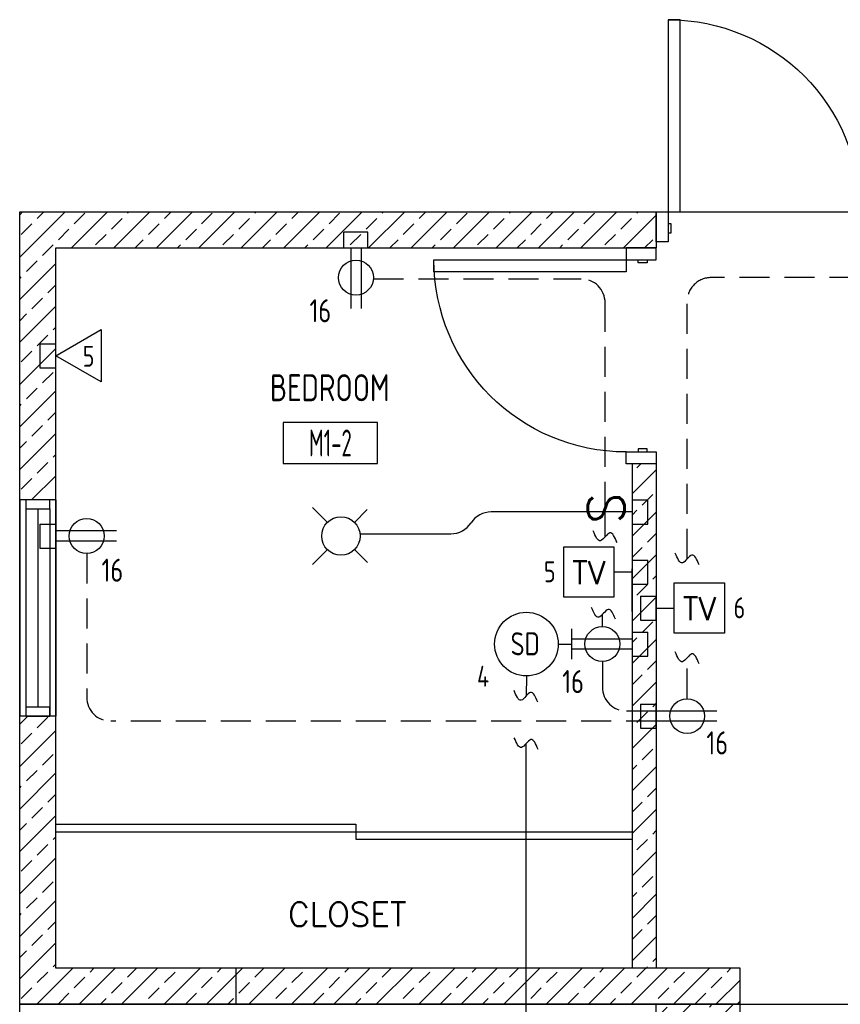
# Model space of a CAD drawing. Header units: inches. Extents: x 23373 to 33923, y 1540 to 5670.
# Tile 60 of 106: x 29656 to 29792, y 2705 to 2869. Entities that reach past the tile are written whole.
import ezdxf
from ezdxf.enums import TextEntityAlignment as Align

# ---------------------------------------------------------------- set-up
doc = ezdxf.new("R2010")
doc.units = ezdxf.units.IN
doc.header["$LTSCALE"] = 2
doc.header["$MEASUREMENT"] = 0
doc.linetypes.add('HIDDEN', pattern=[0.375, 0.25, -0.125])
doc.layers.get('0').update_dxf_attribs({"color": 8, "linetype": 'CONTINUOUS'})
for name, color, linetype in [('a-door', 8, 'CONTINUOUS'), ('eeCtvDist', 5, 'CONTINUOUS'), ('eeFaDist', 4, 'CONTINUOUS'), ('eeLight-LINE', 5, 'CONTINUOUS'), ('eeLightDist', 200, 'CONTINUOUS'), ('eeLightSwitches', 200, 'CONTINUOUS'), ('eeRecepDist', 120, 'CONTINUOUS'), ('eeRecepLINE', 120, 'HIDDEN'), ('eeTelDist', 5, 'CONTINUOUS'), ('G-SYMB', 1, 'CONTINUOUS'), ('Hatch-ExisWalls', 123, 'CONTINUOUS'), ('TEXT', 2, 'CONTINUOUS'), ('Walls', 1, 'CONTINUOUS')]:
    doc.layers.add(name, color=color, linetype=linetype)
doc.styles.add('100-48', font='archstyl.shx', dxfattribs={"width": 0.9, "height": 4.8})
doc.styles.add('MED', font='archstyl.shx', dxfattribs={"width": 0.8, "height": 0.125})
doc.styles.get("Standard").update_dxf_attribs({"font": 'simplex.shx'})
pattern_1 = [(45, (34.3425, 0), (-3.5355339, 3.5355339), []), (45, (37.878, 0), (-3.5355339, 3.5355339), [2.5, -1.25])]

# ---------------------------------------------------------------- blocks, each defined once
blk = doc.blocks.new('Recep-1')
at = {"layer": 'eeRecepDist', "linetype": 'Continuous'}
for p, q in [((0, 0.0176), (0.2108, 0.0176)), ((0, -0.0176), (0.2108, -0.0176))]:
    blk.add_line(p, q, dxfattribs=at)
blk.add_circle((0.1032, 0), 0.0606, dxfattribs=at)
blk = doc.blocks.new('TEL-OUT')
at = {"layer": 'eeTelDist', "linetype": 'ByBlock'}
for p, q in [((0, 0), (0.1574, 0.0909)), ((0.1574, 0.0909), (0.1574, -0.0909)), ((0.1574, -0.0909), (0, 0))]:
    blk.add_line(p, q, dxfattribs=at)
at = {"layer": 'eeTelDist'}
blk.add_line((0, -0.0725), (0, 0.0725), dxfattribs=at)
blk = doc.blocks.new('Smoke-Dt')
at = {"layer": 'eeFaDist'}
blk.add_circle((0, 0), 0.1104, dxfattribs=at)
at = {"layer": 'eeFaDist', "style": '100-48', "width": 0.9}
blk.add_text('SD', height=0.08, dxfattribs=at).set_placement((-0.0548, -0.0391))
blk = doc.blocks.new('SP-SW')
at = {"layer": 'eeLightSwitches', "linetype": 'ByBlock'}
blk.add_line((0, 0), (0, 0.1873), dxfattribs=at)
blk.add_text('S', height=0.1272, dxfattribs=at).set_placement((-0.0418, 0.0268))
blk = doc.blocks.new('CEIL-LGT')
at = {"layer": 'eeLightDist', "linetype": 'ByBlock'}
for p, q in [((-0.0477, 0.0477), (-0.0991, 0.0991)), ((0.047, 0.047), (0.0916, 0.0916)), ((-0.047, -0.047), (-0.0987, -0.0987)), ((0.0477, -0.0477), (0.0918, -0.0918))]:
    blk.add_line(p, q, dxfattribs=at)
blk.add_circle((0, 0), 0.0667, dxfattribs=at)
blk = doc.blocks.new('CAJA 4X4 RECEPT')
at = {"layer": 'eeRecepDist', "color": 9}
for p, q in [((24134, 2831.23), (24130, 2831.23)), ((24130, 2828.61), (24130, 2831.23)), ((24134, 2828.61), (24134, 2831.23)), ((24130, 2828.61), (24134, 2828.61))]:
    blk.add_line(p, q, dxfattribs=at)
blk = doc.blocks.new('CAJA 4X4 LUCES')
at = {"layer": 'eeLight-LINE', "color": 8, "ltscale": 2}
for p, q in [((24065.99, 2814.84), (24061.99, 2814.84)), ((24061.99, 2812.21), (24061.99, 2814.84)), ((24065.99, 2812.21), (24065.99, 2814.84)), ((24061.99, 2812.21), (24065.99, 2812.21))]:
    blk.add_line(p, q, dxfattribs=at)
blk = doc.blocks.new('AINC-ROOMID')
at = {"layer": 'G-SYMB'}
blk.add_lwpolyline([(-0.2473, -0.3519), (0.2533, -0.3519), (0.2533, -0.1607), (-0.2473, -0.1607)], close=True, dxfattribs=at)
at = {"layer": 'G-SYMB', "color": 4, "linetype": 'Continuous', "style": 'MED', "oblique": -180, "text_generation_flag": 6}
for tag, p in [('%%UROOM-ID', (0, 0.2093)), ('%%USPAN', (0, 0))]:
    blk.add_attdef(tag, text='', height=0.125, rotation=180, dxfattribs=at).set_placement(p, align=Align.MIDDLE)
at = {"layer": 'G-SYMB', "color": 4, "linetype": 'Continuous', "style": 'MED', "text_generation_flag": 6, "width": 0.75}
blk.add_attdef('R-NUM', text='', height=0.125, rotation=180, dxfattribs=at).set_placement((0.003, -0.2563), align=Align.MIDDLE)

msp = doc.modelspace()

# ---------------------------------------------------------------- hatches: boundary and pattern name
at = {"layer": 'Hatch-ExisWalls'}
h = msp.add_hatch(dxfattribs=at)
h.set_pattern_fill('ANSI33', color=8, scale=20)
h.set_pattern_definition(pattern_1)
h.paths.add_polyline_path([(29661.67901202, 2830.60917149), (29727.77170993, 2830.60917149), (29727.77170993, 2836.60917149), (29655.67901202, 2836.60917149), (29655.67901202, 2788.60917149), (29661.67901202, 2788.60917149)])
h.paths.add_polyline_path([(29661.67901202, 2752.60917149), (29655.67901202, 2752.60917149), (29655.67901202, 2704.60917149), (29691.67901202, 2704.60917149), (29691.67901202, 2710.60917149), (29661.67901202, 2710.60917149)])
h.paths.add_polyline_path([(29955.67901202, 2836.60917149), (29919.67901202, 2836.60917149), (29919.67901202, 2830.60917149), (29949.67901202, 2830.60917149), (29949.67901202, 2752.60917149), (29955.67901202, 2752.60917149)])
h.paths.add_polyline_path([(29955.67901202, 2752.60917149), (29949.67901202, 2752.60917149), (29949.67901202, 2710.60917149), (29919.67901202, 2710.60917149), (29919.67901202, 2704.60917149), (29955.67901202, 2704.60917149)])
h = msp.add_hatch(dxfattribs=at)
h.set_pattern_fill('ANSI33', color=8, scale=20)
h.set_pattern_definition(pattern_1)
h.paths.add_polyline_path([(29761.67901202, 2836.60917149), (29727.67901202, 2836.60917149), (29727.67901202, 2830.60917149), (29761.67901202, 2830.60917149)])
h.paths.add_polyline_path([(29919.23480011, 2836.60917149), (29797.67901202, 2836.60917149), (29797.67901202, 2830.60917149), (29919.23480011, 2830.60917149)])
h = msp.add_hatch(dxfattribs=at)
h.set_pattern_fill('ANSI33', color=8, scale=20)
h.set_pattern_definition(pattern_1)
h.paths.add_polyline_path([(29761.67901202, 2794.60917149), (29757.67901202, 2794.60917149), (29757.67901202, 2710.60917149), (29761.67901202, 2710.60917149)])
h = msp.add_hatch(dxfattribs=at)
h.set_pattern_fill('ANSI33', color=8, scale=20)
h.set_pattern_definition(pattern_1)
h.paths.add_polyline_path([(29775.67901202, 2710.60917149), (29691.67901202, 2710.60917149), (29691.67901202, 2704.60917149), (29775.67901202, 2704.60917149)])
h = msp.add_hatch(dxfattribs=at)
h.set_pattern_fill('ANSI33', color=8, scale=20)
h.set_pattern_definition([(45, (516.679, -156.9797), (-3.5355339, 3.5355339), []), (45, (520.2146, -156.9797), (-3.5355339, 3.5355339), [2.5, -1.25])])
h.paths.add_polyline_path([(29775.67901202, 2704.60917237), (29761.67901202, 2704.60917237), (29761.67901202, 2698.60917237), (29775.67901202, 2698.60917237)])

# ---------------------------------------------------------------- linework, layer by layer
at = {"color": 1}
for p, q in [((29761.67901202, 2836.60917149), (29797.67901202, 2836.60917149)), ((29775.67901202, 2704.60917149), (29919.67901202, 2704.60917149))]:
    msp.add_line(p, q, dxfattribs=at)
at = {"layer": 'a-door'}
for p, q in [((29655.67901202, 2788.60917149), (29655.67901335, 2752.60917149)), ((29661.67901202, 2788.60917149), (29661.67901202, 2752.60917149)), ((29656.67901202, 2787.10917149), (29656.67901202, 2752.60917349)), ((29658.67901202, 2787.10917149), (29658.67901202, 2754.10917349)), ((29660.67901202, 2787.10917149), (29660.67901202, 2752.60917349))]:
    msp.add_line(p, q, dxfattribs=at)
at = {"layer": 'a-door', "linetype": 'Continuous', "lineweight": -3}
for p, q in [((29661.67901202, 2734.60917149), (29711.67901202, 2734.60917149)), ((29711.67901202, 2734.60917149), (29711.67901202, 2732.10917149)), ((29661.67901202, 2733.35917149), (29757.67901202, 2733.35917149)), ((29711.67901202, 2732.10917149), (29757.67901202, 2732.10917149))]:
    msp.add_line(p, q, dxfattribs=at)
for points in [[(29763.67901202, 2836.60917149), (29765.67901202, 2836.60917149), (29765.67901202, 2868.60917149), (29763.67901202, 2868.60917149)], [(29763.67901202, 2831.60917149), (29761.67901202, 2831.60917149), (29761.67901202, 2836.60917149), (29763.67901202, 2836.60917149)], [(29763.67901202, 2833.10917149), (29764.17901202, 2833.10917149), (29764.17901202, 2834.60917149), (29763.67901202, 2834.60917149)], [(29761.67901202, 2828.60917149), (29761.67901202, 2830.60917149), (29756.67901202, 2830.60917149), (29756.67901202, 2828.60917149)], [(29756.67901202, 2828.60917149), (29756.67901202, 2826.60917149), (29724.67901202, 2826.60917149), (29724.67901202, 2828.60917149)], [(29760.17901202, 2828.60917149), (29760.17901202, 2828.10917149), (29758.67901202, 2828.10917149), (29758.67901202, 2828.60917149)], [(29761.67901202, 2796.60917149), (29761.67901202, 2794.60917149), (29756.67901202, 2794.60917149), (29756.67901202, 2796.60917149)], [(29760.17901202, 2796.60917149), (29760.17901202, 2797.10917149), (29758.67901202, 2797.10917149), (29758.67901202, 2796.60917149)]]:
    msp.add_lwpolyline(points, close=True, dxfattribs=at)
at = {"layer": 'a-door'}
for points in [[(29656.67901202, 2788.60917149), (29656.67901202, 2787.10917149), (29660.67901202, 2787.10917149), (29660.67901202, 2788.60917149)], [(29656.67901202, 2754.10917349), (29656.67901202, 2752.60917349), (29660.67901202, 2752.60917349), (29660.67901202, 2754.10917349)]]:
    msp.add_lwpolyline(points, close=True, dxfattribs=at)
at = {"layer": 'a-door', "linetype": 'Continuous', "lineweight": -3, "extrusion": (0, 0, -1)}
for centre, start, end in [((-29763.67901202, 2836.60917149), 90, 180), ((-29756.67901202, 2828.60917149), 270, 0)]:
    msp.add_arc(centre, 32, start, end, dxfattribs=at)
at = {"layer": 'eeCtvDist', "linetype": 'ByBlock'}
for p, q in [((29746.27685644, 2780.79633532), (29754.65118411, 2780.79633532)), ((29746.27685644, 2772.42200765), (29746.27685644, 2780.79633532)), ((29754.65118411, 2780.79633532), (29754.65118411, 2772.42200765)), ((29757.67901202, 2776.60917149), (29754.65118411, 2776.60917149)), ((29757.67901202, 2770.05831433), (29757.67901202, 2777.1600282)), ((29761.67901202, 2774.16002842), (29761.67901202, 2767.05831456)), ((29764.70603012, 2774.79633532), (29773.08035779, 2774.79633532)), ((29764.70603012, 2766.42200765), (29764.70603012, 2774.79633532)), ((29773.08035779, 2774.79633532), (29773.08035779, 2766.42200765)), ((29754.65118411, 2772.42200765), (29746.27685644, 2772.42200765)), ((29761.67901202, 2770.60917149), (29764.70683993, 2770.60917149)), ((29773.08035779, 2766.42200765), (29764.70603012, 2766.42200765))]:
    msp.add_line(p, q, dxfattribs=at)
at = {"layer": 'eeFaDist'}
for p, q in [((29747.55898023, 2767.13098601), (29747.55898023, 2762.08833978)), ((29745.37033169, 2764.6096629), (29747.55898023, 2764.6096629))]:
    msp.add_line(p, q, dxfattribs=at)
at = {"layer": 'eeFaDist', "ltscale": 10}
msp.add_line((29740.06998694, 2759.30931814), (29740.00628401, 2755.93470305), dxfattribs=at)
at = {"layer": 'eeFaDist', "ltscale": 2}
msp.add_line((29740.02666439, 2697.35654818), (29740.02666439, 2748.03048976), dxfattribs=at)
at = {"layer": 'eeFaDist', "ltscale": 10}
for points in [[(29741.96477853, 2754.93512085), (29740.76039204, 2756.56331662), (29739.21053341, 2755.2596654), (29738.00614692, 2756.88786117)], [(29742.00598291, 2747.06858154), (29740.80159642, 2748.69677732), (29739.25173778, 2747.39312609), (29738.04735129, 2749.02132187)]]:
    msp.add_spline(points, degree=3, dxfattribs=at)
at = {"layer": 'eeLight-LINE', "ltscale": 10}
for p, q in [((29748.68728208, 2786.60917149), (29734.19793186, 2786.60917149)), ((29712.35694431, 2782.98433217), (29727.50032266, 2782.98433217))]:
    msp.add_line(p, q, dxfattribs=at)
for centre, start, end in [((29734.19793186, 2782.60917149), 90, 146.8457374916), ((29727.50032266, 2786.98433217), 270, 326.8457374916)]:
    msp.add_arc(centre, 4, start, end, dxfattribs=at)
at = {"layer": 'eeRecepLINE', "ltscale": 10}
for p, q in [((29714.57915651, 2825.44429059), (29749.18317311, 2825.4440651)), ((29803.06533208, 2825.65523521), (29770.84466051, 2825.65538985)), ((29753.18314705, 2786.60917149), (29753.18314705, 2821.4440651)), ((29766.84464131, 2778.79063033), (29766.84464131, 2821.65538985)), ((29753.18314705, 2782.48247928), (29753.18314705, 2786.60917149)), ((29666.84408805, 2779.7014193), (29666.84408805, 2755.76583551)), ((29752.72460952, 2767.51692368), (29752.72460952, 2769.52559867)), ((29766.8445033, 2755.51643227), (29766.84464131, 2762.32159544)), ((29752.72401529, 2761.7014193), (29752.72406551, 2757.45246019)), ((29761.67901202, 2753.45250747), (29756.72406551, 2753.45250747)), ((29761.67901202, 2751.76583551), (29670.84408805, 2751.76583551))]:
    msp.add_line(p, q, dxfattribs=at)
for centre, start, end in [((29749.18314705, 2821.4440651), 0, 89.9996266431), ((29770.84464131, 2821.65538985), 89.999725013, 180), ((29756.72406551, 2757.45250747), 180.0006772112, 270), ((29670.84408805, 2755.76583551), 180, 270)]:
    msp.add_arc(centre, 4, start, end, dxfattribs=at)
at = {"layer": 'eeRecepLINE', "linetype": 'Continuous'}
for points in [[(29755.16246557, 2781.50611214), (29753.95807908, 2783.13430792), (29752.40822045, 2781.83065669), (29751.20383395, 2783.45885247)], [(29768.82395983, 2777.81426319), (29767.61957334, 2779.44245897), (29766.06971471, 2778.13880774), (29764.86532822, 2779.76700352)], [(29754.89339343, 2768.75621106), (29753.68900694, 2770.38440684), (29752.1391483, 2769.08075561), (29750.93476181, 2770.70895138)], [(29768.82395983, 2761.3452283), (29767.61957334, 2762.97342408), (29766.06971471, 2761.66977285), (29764.86532822, 2763.29796863)]]:
    msp.add_spline(points, degree=3, dxfattribs=at)
at = {"layer": 'Walls'}
for p, q in [((29655.67901202, 2836.60917149), (29761.67901202, 2836.60917149)), ((29655.67901202, 2704.60917149), (29655.67901202, 2836.60917149)), ((29761.67901202, 2836.60917149), (29761.67901202, 2830.60917149)), ((29661.67901202, 2830.60917149), (29761.67901202, 2830.60917149)), ((29661.67901202, 2710.60917149), (29661.67901202, 2830.60917149)), ((29757.67901202, 2794.60917149), (29757.67901202, 2710.60917149)), ((29761.67901202, 2794.60917149), (29761.67901202, 2710.60917149)), ((29661.67901202, 2788.60917149), (29655.67901202, 2788.60917149)), ((29661.67901202, 2752.60917149), (29655.67901335, 2752.60917149)), ((29775.67901202, 2710.60917149), (29661.67901202, 2710.60917149)), ((29691.67901202, 2710.60917149), (29691.67901202, 2704.60917149)), ((29775.67901202, 2704.60917149), (29775.67901202, 2710.60917149)), ((29775.67901202, 2704.60917149), (29775.67901202, 2710.60917149)), ((29655.67901202, 2704.60917149), (29775.67901202, 2704.60917149)), ((29655.67901202, 2452.60917149), (29655.67901202, 2704.60917149)), ((29775.67901202, 2704.60917149), (29655.67901202, 2704.60917149)), ((29775.67901202, 2704.60917237), (29661.67901202, 2704.60917237)), ((29761.67901202, 2638.60917149), (29761.67901202, 2704.60917149)), ((29775.67901202, 2698.60917237), (29775.67901202, 2704.60917237)), ((29775.67901202, 2698.60917237), (29775.67901202, 2704.60917237))]:
    msp.add_line(p, q, dxfattribs=at)

# ---------------------------------------------------------------- block references
ref = msp.add_blockref('AINC-ROOMID', (29707.32553507, 2807.31676743), dxfattribs=dict(xscale=-31.40809428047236, yscale=-35.94597718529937, zscale=31.40809428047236, rotation=180))
ref.add_attrib('%%USPAN', 'BEDROOM', dxfattribs={"layer": 'G-SYMB', "color": 4, "linetype": 'Continuous', "height": 4.493247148, "rotation": 180, "style": 'MED', "text_generation_flag": 6, "width": 0.873758}).set_placement((29707.32553507, 2807.31676743), align=Align.MIDDLE)
ref.add_attrib('R-NUM', 'M1-2', dxfattribs={"layer": 'G-SYMB', "color": 4, "linetype": 'Continuous', "height": 4.493247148, "rotation": 180, "style": 'MED', "text_generation_flag": 6, "width": 0.655319}).set_placement((29707.41900483, 2798.10382269), align=Align.MIDDLE)
at = {"layer": 'eeFaDist', "xscale": 48, "yscale": 48, "zscale": 48}
msp.add_blockref('Smoke-Dt', (29740.06998694, 2764.6096629), dxfattribs=at)
at = {"layer": 'eeLight-LINE', "rotation": 270}
for p in [(26846.84286234, 26876.62762866), (26945.46786234, 26850.59878548)]:
    msp.add_blockref('CAJA 4X4 LUCES', p, dxfattribs=at)
at = {"layer": 'eeLightDist', "xscale": 48, "yscale": 48, "zscale": 48}
msp.add_blockref('CEIL-LGT', (29709.17901202, 2782.60917149), dxfattribs=at)
at = {"layer": 'eeLightSwitches', "xscale": 48, "yscale": 48, "zscale": 48, "rotation": 90}
msp.add_blockref('SP-SW', (29757.67901202, 2786.60917149), dxfattribs=at)
at = {"layer": 'eeRecepDist'}
msp.add_blockref('CAJA 4X4 RECEPT', (5579.68046868, 2.00000044), dxfattribs=at)
at = {"layer": 'eeRecepDist', "xscale": 48, "yscale": 48, "zscale": 48}
for p, rotation in [((29711.67948338, 2830.60909126), 269.9945491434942), ((29671.79896357, 2782.60870013), 179.9945491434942), ((29757.67893179, 2764.60870013), 179.9945491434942), ((29771.79896357, 2752.60820871), 179.9945491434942)]:
    msp.add_blockref('Recep-1', p, dxfattribs=dict(at, rotation=rotation))
at = {"layer": 'eeRecepDist', "rotation": 270}
for p in [(26830.44484097, 26914.60771482), (26929.06984097, 26908.60771482), (26930.44484097, 26902.60771482), (26929.06984097, 26896.60771482), (26930.44484097, 26884.60771482)]:
    msp.add_blockref('CAJA 4X4 RECEPT', p, dxfattribs=at)
at = {"layer": 'eeTelDist', "xscale": 48, "yscale": 48, "zscale": 48}
msp.add_blockref('TEL-OUT', (29661.67901202, 2812.63801467), dxfattribs=at)

# ---------------------------------------------------------------- texts
at = {"layer": 'eeCtvDist', "color": 4, "style": '100-48', "width": 0.9}
for s, p in [('5', (29666.1756176, 2810.79844765)), ('5', (29742.99485674, 2774.91116942)), ('6', (29774.58439323, 2768.9111606)), ('4', (29731.8477134, 2757.50719734))]:
    msp.add_text(s, height=3.48769622, dxfattribs=at).set_placement(p)
at = {"layer": 'eeCtvDist', "color": 4, "linetype": 'ByBlock'}
for p in [(29750.46804457, 2774.57025335), (29768.89721825, 2768.57025335)]:
    msp.add_text('TV', height=3.84, dxfattribs=at).set_placement(p, align=Align.CENTER)
at = {"layer": 'eeRecepDist', "style": '100-48', "width": 0.9}
for p in [(29703.94815755, 2818.21403362), (29669.3105422, 2774.99328813), (29746.04182739, 2756.44397111), (29770.05965966, 2746.22704111)]:
    msp.add_text('16', height=3.84, dxfattribs=at).set_placement(p)
at = {"layer": 'TEXT', "color": 2, "insert": (29700.37470475, 2721.5982501), "char_height": 4.0006921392, "width": 137.254255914, "attachment_point": 1}
msp.add_mtext('{\\Fromans|c0;CLOSET}', dxfattribs=at)

doc.saveas('drawing.dxf')
